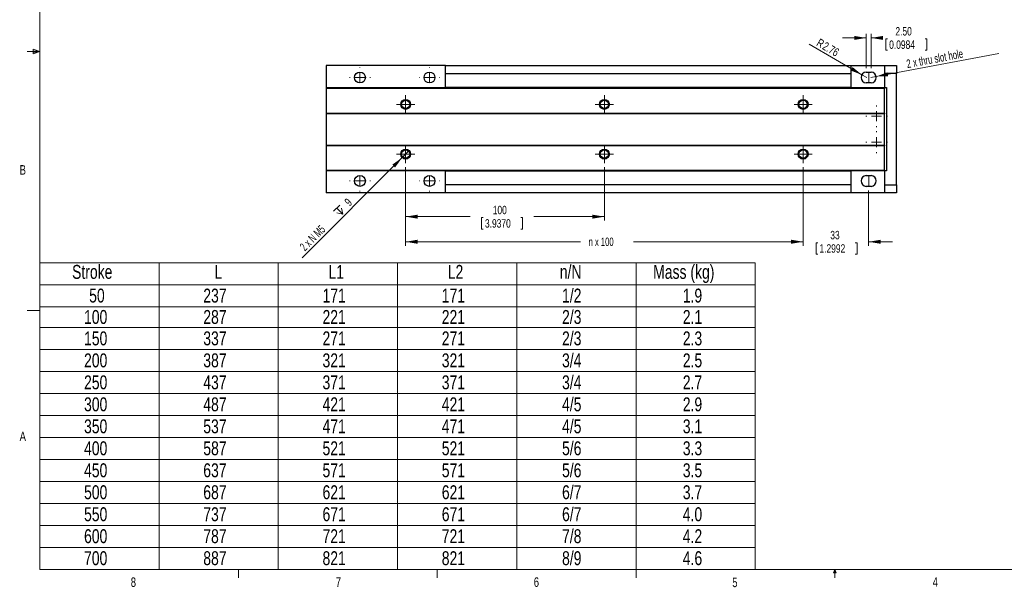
# Model space of a CAD drawing. Header units: millimetres. Extents: x 11 to 421, y 5 to 275.
# Tile 1 of 4: x 11 to 259, y 5 to 148. Entities that reach past the tile are written whole.
import ezdxf

# ---------------------------------------------------------------- set-up
doc = ezdxf.new("R2010")
doc.units = ezdxf.units.MM
doc.styles.add('SLDTEXTSTYLE0', font='TXT', dxfattribs={"width": 0.75})
doc.styles.add('SLDTEXTSTYLE1', font='TXT', dxfattribs={"width": 0.694444})
doc.styles.add('SLDTEXTSTYLE3', font='TXT', dxfattribs={"width": 0.678571})
doc.styles.add('SLDTEXTSTYLE4', font='TXT', dxfattribs={"width": 0.666667})
doc.dimstyles.new('SLDDIMSTYLE1', dxfattribs={"dimtxt": 2.116667, "dimasz": 3, "dimexe": 0, "dimexo": 0.0625, "dimgap": 0.529167, "dimtad": 0, "dimlfac": 2, "dimrnd": 1e-09, "dimzin": 12, "dimdsep": 46, "dimtxsty": 'SLDTEXTSTYLE0', "dimsah": 1, "dimcen": 0.09, "dimadec": 0, "dimazin": 0, "dimtfac": 1, "dimtofl": 0, "dimtmove": 0, "dimatfit": 3, "dimfxl": 1, "dimtolj": 1, "dimtzin": 12, "dimarcsym": 0})
doc.dimstyles.new('SLDDIMSTYLE2', dxfattribs={"dimtxt": 2.116667, "dimasz": 3, "dimexe": 0, "dimexo": 0.0625, "dimgap": 0.529167, "dimtad": 0, "dimlfac": 2, "dimrnd": 1e-09, "dimzin": 12, "dimdsep": 46, "dimtxsty": 'SLDTEXTSTYLE0', "dimsah": 1, "dimcen": 0.09, "dimadec": 0, "dimazin": 0, "dimtfac": 1, "dimtofl": 0, "dimtmove": 0, "dimatfit": 3, "dimfxl": 1, "dimtolj": 1, "dimtzin": 12, "dimarcsym": 0})
doc.dimstyles.new('SLDDIMSTYLE3', dxfattribs={"dimtxt": 2.116667, "dimasz": 3, "dimexe": 0, "dimexo": 0.0625, "dimgap": 0.529167, "dimtad": 2, "dimlfac": 2, "dimrnd": 1e-09, "dimzin": 12, "dimdsep": 46, "dimtxsty": 'SLDTEXTSTYLE0', "dimsah": 1, "dimcen": 0.09, "dimadec": 0, "dimazin": 0, "dimtfac": 1, "dimtmove": 0, "dimatfit": 3, "dimfxl": 1, "dimtolj": 1, "dimtzin": 12, "dimarcsym": 0})
doc.dimstyles.new('SLDDIMSTYLE5', dxfattribs={"dimtxt": 2.116667, "dimasz": 3, "dimexe": 0, "dimexo": 0.0625, "dimgap": 0.529167, "dimtad": 2, "dimlfac": 2, "dimrnd": 1e-09, "dimzin": 12, "dimdsep": 46, "dimtxsty": 'SLDTEXTSTYLE0', "dimsah": 1, "dimcen": 0.09, "dimadec": 0, "dimazin": 0, "dimtfac": 1, "dimtofl": 0, "dimtmove": 0, "dimatfit": 3, "dimfxl": 1, "dimtolj": 1, "dimtzin": 12, "dimarcsym": 0})
doc.dimstyles.new('SLDDIMSTYLE6', dxfattribs={"dimtxt": 2.116667, "dimasz": 3, "dimexe": 0, "dimexo": 0.0625, "dimgap": 0.529167, "dimtad": 0, "dimlfac": 2, "dimrnd": 1e-09, "dimzin": 4, "dimdsep": 46, "dimtxsty": 'SLDTEXTSTYLE0', "dimsah": 1, "dimcen": 0.09, "dimadec": 0, "dimazin": 0, "dimtfac": 1, "dimtofl": 0, "dimtmove": 0, "dimatfit": 3, "dimfxl": 1, "dimtolj": 1, "dimtzin": 12, "dimarcsym": 0})
doc.dimstyles.new('SLDDIMSTYLE7', dxfattribs={"dimtxt": 2.116667, "dimasz": 3, "dimexe": 0, "dimexo": 0.0625, "dimgap": 0.529167, "dimtad": 2, "dimlfac": 2, "dimrnd": 1e-09, "dimzin": 12, "dimdsep": 46, "dimtxsty": 'SLDTEXTSTYLE0', "dimsah": 1, "dimcen": 0.09, "dimadec": 0, "dimazin": 0, "dimtfac": 1, "dimtofl": 0, "dimtmove": 0, "dimatfit": 3, "dimfxl": 1, "dimtolj": 1, "dimtzin": 12, "dimarcsym": 0})

# ---------------------------------------------------------------- blocks, each defined once
blk = doc.blocks.new('SW_TABLEANNOTATION_0')
at = {"color": 0, "linetype": 'Continuous', "lineweight": 0}
for p, q in [((0, 0), (0, -77.08)), ((180, 0), (0, 0)), ((30, 0), (30, -77.08)), ((60, 0), (60, -77.08)), ((90, 0), (90, -77.08)), ((120, 0), (120, -77.08)), ((150, 0), (150, -77.08)), ((180, -77.08), (180, 0)), ((0, -5.53), (180, -5.53)), ((0, -11.06), (180, -11.06)), ((0, -16.29), (180, -16.29)), ((0, -21.82), (180, -21.82)), ((0, -27.34), (180, -27.34)), ((0, -32.87), (180, -32.87)), ((0, -38.4), (180, -38.4)), ((0, -43.92), (180, -43.92)), ((0, -49.45), (180, -49.45)), ((0, -54.97), (180, -54.97)), ((0, -60.5), (180, -60.5)), ((0, -66.02), (180, -66.02)), ((0, -71.55), (180, -71.55)), ((0, -77.08), (180, -77.08))]:
    blk.add_line(p, q, dxfattribs=at)
at = {"color": 0, "linetype": 'Continuous', "lineweight": 0, "char_height": 3.5, "attachment_point": 1, "style": 'SLDTEXTSTYLE0'}
for s, insert in [('Stroke', (8.11, -0.52)), ('L', (43.92, -0.52)), ('L1', (72.63, -0.52)), ('L2', (102.63, -0.52)), ('n/N', (130.82, -0.52)), ('Mass (kg)', (154.32, -0.52)), ('50', (12.41, -6.48)), ('237', (41.12, -6.48)), ('171', (71.12, -6.48)), ('171', (101.12, -6.48)), ('1/2', (131.39, -6.48)), ('1.9', (161.77, -6.48)), ('100', (11.12, -11.86)), ('287', (41.12, -11.86)), ('221', (71.12, -11.86)), ('221', (101.12, -11.86)), ('2/3', (131.39, -11.86)), ('2.1', (161.77, -11.86)), ('150', (11.12, -17.24)), ('337', (41.12, -17.24)), ('271', (71.12, -17.24)), ('271', (101.12, -17.24)), ('2/3', (131.39, -17.24)), ('2.3', (161.77, -17.24)), ('200', (11.12, -22.77)), ('387', (41.12, -22.77)), ('321', (71.12, -22.77)), ('321', (101.12, -22.77)), ('3/4', (131.39, -22.77)), ('2.5', (161.77, -22.77)), ('250', (11.12, -28.29)), ('437', (41.12, -28.29)), ('371', (71.12, -28.29)), ('371', (101.12, -28.29)), ('3/4', (131.39, -28.29)), ('2.7', (161.77, -28.29)), ('300', (11.12, -33.82)), ('487', (41.12, -33.82)), ('421', (71.12, -33.82)), ('421', (101.12, -33.82)), ('4/5', (131.39, -33.82)), ('2.9', (161.77, -33.82)), ('350', (11.12, -39.35)), ('537', (41.12, -39.35)), ('471', (71.12, -39.35)), ('471', (101.12, -39.35)), ('4/5', (131.39, -39.35)), ('3.1', (161.77, -39.35)), ('5/6', (131.39, -44.87)), ('400', (11.12, -44.87)), ('587', (41.12, -44.87)), ('521', (71.12, -44.87)), ('521', (101.12, -44.87)), ('3.3', (161.77, -44.87)), ('450', (11.12, -50.4)), ('637', (41.12, -50.4)), ('571', (71.12, -50.4)), ('571', (101.12, -50.4)), ('5/6', (131.39, -50.4)), ('3.5', (161.77, -50.4)), ('500', (11.12, -55.92)), ('687', (41.12, -55.92)), ('621', (71.12, -55.92)), ('621', (101.12, -55.92)), ('6/7', (131.39, -55.92)), ('3.7', (161.77, -55.92)), ('550', (11.12, -61.45)), ('737', (41.12, -61.45)), ('671', (71.12, -61.45)), ('671', (101.12, -61.45)), ('6/7', (131.39, -61.45)), ('4.0', (161.77, -61.45)), ('7/8', (131.39, -66.97)), ('600', (11.12, -66.97)), ('787', (41.12, -66.97)), ('721', (71.12, -66.97)), ('721', (101.12, -66.97)), ('4.2', (161.77, -66.97)), ('700', (11.12, -72.5)), ('887', (41.12, -72.5)), ('821', (71.12, -72.5)), ('821', (101.12, -72.5)), ('8/9', (131.39, -72.5)), ('4.6', (161.77, -72.5))]:
    blk.add_mtext(s, dxfattribs=dict(at, insert=insert))
blk = doc.blocks.new('*D41')
at = {"color": 7, "linetype": 'Continuous', "lineweight": 0}
for p, q in [((207.94, 111.09), (207.94, 91.33)), ((224.44, 105.24), (224.44, 91.33)), ((207.94, 92.33), (201.94, 92.33)), ((211.2, 92.08), (211.2, 89.22)), ((211.2, 92.08), (211.63, 92.08)), ((221.51, 92.08), (221.08, 92.08)), ((221.51, 92.08), (221.51, 89.22)), ((224.44, 92.33), (230.44, 92.33)), ((211.2, 89.22), (211.63, 89.22)), ((221.51, 89.22), (221.08, 89.22))]:
    blk.add_line(p, q, dxfattribs=at)
for points in [[(207.94, 92.33), (204.94, 92.83), (204.94, 91.83)], [(224.44, 92.33), (227.44, 91.83), (227.44, 92.83)]]:
    blk.add_solid(points, dxfattribs=at)
at = {"color": 7, "linetype": 'Continuous', "lineweight": 0, "char_height": 2.117, "attachment_point": 1, "style": 'SLDTEXTSTYLE0'}
for s, insert in [('33', (214.79, 95.06)), ('1.2992', (212.06, 91.7))]:
    blk.add_mtext(s, dxfattribs=dict(at, insert=insert))
blk = doc.blocks.new('*D42')
at = {"color": 7, "linetype": 'Continuous', "lineweight": 0}
for p, q in [((107.94, 111.09), (107.94, 97.64)), ((157.94, 111.09), (157.94, 97.64)), ((107.94, 98.64), (124.17, 98.64)), ((127.04, 98.39), (127.04, 95.53)), ((127.04, 98.39), (127.47, 98.39)), ((137.36, 98.39), (136.93, 98.39)), ((137.36, 98.39), (137.36, 95.53)), ((157.94, 98.64), (140.23, 98.64)), ((127.04, 95.53), (127.47, 95.53)), ((137.36, 95.53), (136.93, 95.53))]:
    blk.add_line(p, q, dxfattribs=at)
for points in [[(107.94, 98.64), (110.94, 98.14), (110.94, 99.14)], [(157.94, 98.64), (154.94, 99.14), (154.94, 98.14)]]:
    blk.add_solid(points, dxfattribs=at)
at = {"color": 7, "linetype": 'Continuous', "lineweight": 0, "char_height": 2.117, "attachment_point": 1, "style": 'SLDTEXTSTYLE0'}
for s, insert in [('100', (129.85, 101.37)), ('3.9370', (127.9, 98))]:
    blk.add_mtext(s, dxfattribs=dict(at, insert=insert))
blk = doc.blocks.new('*D43')
at = {"color": 7, "linetype": 'Continuous', "lineweight": 0}
for p, q in [((107.94, 111.09), (107.94, 91.33)), ((207.94, 111.09), (207.94, 91.33)), ((107.94, 92.33), (151.95, 92.33)), ((207.94, 92.33), (165.31, 92.33))]:
    blk.add_line(p, q, dxfattribs=at)
for points in [[(107.94, 92.33), (110.94, 91.83), (110.94, 92.83)], [(207.94, 92.33), (204.94, 92.83), (204.94, 91.83)]]:
    blk.add_solid(points, dxfattribs=at)
at = {"color": 7, "linetype": 'Continuous', "lineweight": 0, "insert": (153.97, 93.38), "char_height": 2.117, "attachment_point": 1, "style": 'SLDTEXTSTYLE3'}
blk.add_mtext('n x 100', dxfattribs=at)
blk = doc.blocks.new('SW_SYMBOL_HOLE_DEPTH')
at = {"color": 0, "linetype": 'Continuous', "lineweight": 0}
for p, q in [((0, 875), (800, 875)), ((100, 555), (400, 75)), ((400, 875), (400, 75)), ((700, 555), (400, 75))]:
    blk.add_line(p, q, dxfattribs=at)
blk = doc.blocks.new('*D44')
at = {"color": 7, "linetype": 'Continuous', "lineweight": 0}
for q in [(108.83, 115.25), (81.9, 88.32)]:
    blk.add_line((107.06, 113.48), q, dxfattribs=at)
blk.add_solid([(107.06, 113.48), (104.59, 111.72), (105.29, 111.01)], dxfattribs=at)
at = {"color": 7, "linetype": 'Continuous', "lineweight": 0, "xscale": 0.0027037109, "yscale": 0.0027037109, "zscale": 0.0027037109, "rotation": 45}
blk.add_blockref('SW_SYMBOL_HOLE_DEPTH', (91.5, 98.34), dxfattribs=at)
at = {"color": 7, "linetype": 'Continuous', "lineweight": 0, "char_height": 2.117, "attachment_point": 1, "rotation": 45}
for s, insert, style in [(' 9', (91.92, 102.2), 'SLDTEXTSTYLE0'), ('2 x N M5 ', (81.09, 91.37), 'SLDTEXTSTYLE4')]:
    blk.add_mtext(s, dxfattribs=dict(at, insert=insert, style=style))
blk = doc.blocks.new('*D45')
at = {"color": 7, "linetype": 'Continuous', "lineweight": 0}
for q in [(209.44, 141.99), (223.94, 133.62)]:
    blk.add_line((222.74, 134.31), q, dxfattribs=at)
blk.add_solid([(222.74, 134.31), (220.39, 136.24), (219.89, 135.38)], dxfattribs=at)
at = {"color": 7, "linetype": 'Continuous', "lineweight": 0, "attachment_point": 1, "rotation": 330, "style": 'SLDTEXTSTYLE0'}
for s, insert, char_height in [('R', (212.17, 143.54), 2.12), ('2.76', (213.66, 142.69), 2.117)]:
    blk.add_mtext(s, dxfattribs=dict(at, insert=insert, char_height=char_height))
blk = doc.blocks.new('*D46')
at = {"color": 7, "linetype": 'Continuous', "lineweight": 0}
for p, q in [((223.82, 135.99), (223.82, 144.57)), ((225.07, 135.99), (225.07, 144.57)), ((223.82, 143.57), (217.82, 143.57)), ((225.07, 143.57), (225.87, 143.57)), ((228.75, 143.32), (228.75, 140.46)), ((228.75, 143.32), (229.17, 143.32)), ((239.06, 143.32), (238.63, 143.32)), ((239.06, 143.32), (239.06, 140.46)), ((228.75, 140.46), (229.17, 140.46)), ((239.06, 140.46), (238.63, 140.46))]:
    blk.add_line(p, q, dxfattribs=at)
for points in [[(223.82, 143.57), (220.82, 144.07), (220.82, 143.07)], [(225.07, 143.57), (228.07, 143.07), (228.07, 144.07)]]:
    blk.add_solid(points, dxfattribs=at)
at = {"color": 7, "linetype": 'Continuous', "lineweight": 0, "char_height": 2.117, "attachment_point": 1, "style": 'SLDTEXTSTYLE0'}
for s, insert in [('2.50', (231.17, 146.3)), ('0.0984', (229.6, 142.94))]:
    blk.add_mtext(s, dxfattribs=dict(at, insert=insert))
blk = doc.blocks.new('*D47')
at = {"color": 7, "linetype": 'Continuous', "lineweight": 0}
for q in [(257.19, 139.69), (224.95, 133.62)]:
    blk.add_line((226.31, 133.87), q, dxfattribs=at)
blk.add_solid([(226.31, 133.87), (229.35, 133.94), (229.16, 134.92)], dxfattribs=at)
at = {"color": 7, "linetype": 'Continuous', "lineweight": 0, "insert": (233.79, 138.05), "char_height": 2.1167, "attachment_point": 1, "rotation": 10.6647, "style": 'SLDTEXTSTYLE1'}
blk.add_mtext('2 x thru slot hole', dxfattribs=at)
blk = doc.blocks.new('SW_CENTERMARKSYMBOL_18')
at = {"color": 0, "linetype": 'Continuous', "lineweight": 0}
for p, q in [((0, 2.5), (0, 2.745)), ((-2.5, 0), (-2.745, 0)), ((0, 0), (-1.25, 0)), ((0, 0), (0, 1.25)), ((0, 0), (0, -1.25)), ((0, 0), (1.25, 0)), ((2.5, 0), (2.745, 0)), ((0, -2.5), (0, -2.745))]:
    blk.add_line(p, q, dxfattribs=at)
blk = doc.blocks.new('SW_CENTERMARKSYMBOL_19')
at = {"color": 0, "linetype": 'Continuous', "lineweight": 0}
for p, q in [((0, 2.5), (0, 2.745)), ((-2.5, 0), (-2.745, 0)), ((0, 0), (-1.25, 0)), ((0, 0), (0, 1.25)), ((0, 0), (0, -1.25)), ((0, 0), (1.25, 0)), ((2.5, 0), (2.745, 0)), ((0, -2.5), (0, -2.745))]:
    blk.add_line(p, q, dxfattribs=at)
blk = doc.blocks.new('SW_CENTERMARKSYMBOL_20')
at = {"color": 0, "linetype": 'Continuous', "lineweight": 0}
for p, q in [((-1.25, 0), (-2.2835, 0)), ((0, 0), (-1.25, 0)), ((0, 1.25), (0, 2.2835)), ((0, 0), (0, 1.25)), ((0, 0), (0, -1.25)), ((0, 0), (1.25, 0)), ((1.25, 0), (2.2835, 0)), ((0, -1.25), (0, -2.2835))]:
    blk.add_line(p, q, dxfattribs=at)
blk = doc.blocks.new('SW_CENTERMARKSYMBOL_21')
at = {"color": 0, "linetype": 'Continuous', "lineweight": 0}
for p, q in [((-1.25, 0), (-2.2835, 0)), ((0, 0), (-1.25, 0)), ((0, 1.25), (0, 2.2835)), ((0, 0), (0, 1.25)), ((0, 0), (0, -1.25)), ((0, 0), (1.25, 0)), ((1.25, 0), (2.2835, 0)), ((0, -1.25), (0, -2.2835))]:
    blk.add_line(p, q, dxfattribs=at)
blk = doc.blocks.new('SW_CENTERMARKSYMBOL_22')
at = {"color": 0, "linetype": 'Continuous', "lineweight": 0}
for p, q in [((0, 2.5), (0, 2.625)), ((-2.5, 0), (-2.625, 0)), ((0, 0), (-1.25, 0)), ((0, 0), (0, 1.25)), ((0, 0), (0, -1.25)), ((0, 0), (1.25, 0)), ((2.5, 0), (2.625, 0)), ((0, -2.5), (0, -2.625))]:
    blk.add_line(p, q, dxfattribs=at)
blk = doc.blocks.new('SW_CENTERMARKSYMBOL_23')
at = {"color": 0, "linetype": 'Continuous', "lineweight": 0}
for p, q in [((0, 2.5), (0, 2.625)), ((-2.5, 0), (-2.625, 0)), ((0, 0), (-1.25, 0)), ((0, 0), (0, 1.25)), ((0, 0), (0, -1.25)), ((0, 0), (1.25, 0)), ((2.5, 0), (2.625, 0)), ((0, -2.5), (0, -2.625))]:
    blk.add_line(p, q, dxfattribs=at)
blk = doc.blocks.new('SW_CENTERMARKSYMBOL_24')
at = {"color": 0, "linetype": 'Continuous', "lineweight": 0}
for p, q in [((0, 2.5), (0, 2.625)), ((-2.5, 0), (-2.625, 0)), ((0, 0), (-1.25, 0)), ((0, 0), (0, 1.25)), ((0, 0), (0, -1.25)), ((0, 0), (1.25, 0)), ((2.5, 0), (2.625, 0)), ((0, -2.5), (0, -2.625))]:
    blk.add_line(p, q, dxfattribs=at)
blk = doc.blocks.new('SW_CENTERMARKSYMBOL_25')
at = {"color": 0, "linetype": 'Continuous', "lineweight": 0}
for p, q in [((0, 2.5), (0, 2.625)), ((-2.5, 0), (-2.625, 0)), ((0, 0), (-1.25, 0)), ((0, 0), (0, 1.25)), ((0, 0), (0, -1.25)), ((0, 0), (1.25, 0)), ((2.5, 0), (2.625, 0)), ((0, -2.5), (0, -2.625))]:
    blk.add_line(p, q, dxfattribs=at)
blk = doc.blocks.new('SW_CENTERMARKSYMBOL_26')
at = {"color": 0, "linetype": 'Continuous', "lineweight": 0}
for p, q in [((-1.25, 0), (-2.2835, 0)), ((0, 0), (-1.25, 0)), ((0, 1.25), (0, 2.2835)), ((0, 0), (0, 1.25)), ((0, 0), (0, -1.25)), ((0, 0), (1.25, 0)), ((1.25, 0), (2.2835, 0)), ((0, -1.25), (0, -2.2835))]:
    blk.add_line(p, q, dxfattribs=at)
blk = doc.blocks.new('SW_CENTERMARKSYMBOL_27')
at = {"color": 0, "linetype": 'Continuous', "lineweight": 0}
for p, q in [((-1.25, 0), (-2.2835, 0)), ((0, 0), (-1.25, 0)), ((0, 1.25), (0, 2.2835)), ((0, 0), (0, 1.25)), ((0, 0), (0, -1.25)), ((0, 0), (1.25, 0)), ((1.25, 0), (2.2835, 0)), ((0, -1.25), (0, -2.2835))]:
    blk.add_line(p, q, dxfattribs=at)
blk = doc.blocks.new('SW_CENTERMARKSYMBOL_28')
at = {"color": 0, "linetype": 'Continuous', "lineweight": 0}
for p, q in [((-1.25, 0), (-2.2835, 0)), ((0, 0), (-1.25, 0)), ((0, 1.25), (0, 2.2835)), ((0, 0), (0, 1.25)), ((0, 0), (0, -1.25)), ((0, 0), (1.25, 0)), ((1.25, 0), (2.2835, 0)), ((0, -1.25), (0, -2.2835))]:
    blk.add_line(p, q, dxfattribs=at)
blk = doc.blocks.new('SW_CENTERMARKSYMBOL_29')
at = {"color": 0, "linetype": 'Continuous', "lineweight": 0}
for p, q in [((-1.25, 0), (-2.2835, 0)), ((0, 0), (-1.25, 0)), ((0, 1.25), (0, 2.2835)), ((0, 0), (0, 1.25)), ((0, 0), (0, -1.25)), ((0, 0), (1.25, 0)), ((1.25, 0), (2.2835, 0)), ((0, -1.25), (0, -2.2835))]:
    blk.add_line(p, q, dxfattribs=at)

msp = doc.modelspace()

# ---------------------------------------------------------------- linework, layer by layer
at = {"color": 7, "linetype": 'Continuous', "lineweight": 0}
for p, q in [((15.9068, 270.3087), (15.9068, 9.9587)), ((15.9068, 140.1337), (12.7318, 140.1337)), ((14.2004, 140.7435), (14.2004, 139.5602)), ((15.9068, 140.1337), (14.2004, 140.7435)), ((15.9068, 140.1337), (14.2004, 140.3632)), ((15.9068, 140.1337), (14.2004, 139.8718)), ((15.9068, 140.1337), (14.2004, 139.5602)), ((224.4438, 134.9936), (224.4438, 132.2436)), ((224.4438, 108.9936), (224.4438, 106.2436)), ((15.9068, 75.0462), (12.7318, 75.0462)), ((415.9568, 9.9587), (15.9068, 9.9587)), ((65.9067, 9.9587), (65.9067, 7.8048)), ((115.9129, 9.9587), (115.9129, 7.8048)), ((165.9192, 9.9587), (165.9192, 7.8048)), ((215.5889, 9.0805), (215.9254, 9.9587)), ((215.9254, 9.9587), (215.9254, 7.8048)), ((215.9254, 9.9587), (216.2443, 9.0805)), ((216.2443, 9.0805), (215.5889, 9.0805))]:
    msp.add_line(p, q, dxfattribs=at)
at = {"color": 7, "linetype": 'Continuous', "lineweight": 30}
for p, q in [((117.9438, 136.6186), (87.9438, 136.6186)), ((87.9438, 136.6186), (87.9438, 131.1186)), ((117.9438, 131.1186), (117.9438, 136.6186)), ((117.9438, 136.6186), (219.9438, 136.6186)), ((219.9438, 136.6186), (219.9438, 131.1186)), ((219.9438, 136.6186), (228.4438, 136.6186)), ((228.4438, 136.6186), (228.4438, 131.1186)), ((228.4438, 136.6186), (231.4438, 136.6186)), ((231.4438, 136.6186), (231.4438, 134.6186)), ((117.9438, 134.6186), (219.9438, 134.6186)), ((223.8188, 134.9936), (225.0688, 134.9936)), ((231.4438, 134.6186), (228.4438, 134.6186)), ((231.4438, 106.6186), (231.4438, 134.6186)), ((225.0688, 132.2436), (223.8188, 132.2436)), ((87.9438, 131.1186), (117.9438, 131.1186)), ((87.9438, 131.1186), (87.9438, 130.8686)), ((228.4438, 130.8686), (87.9438, 130.8686)), ((87.9438, 130.8686), (87.9438, 124.6186)), ((219.9438, 131.1186), (117.9438, 131.1186)), ((219.9438, 131.1186), (228.4438, 131.1186)), ((228.4438, 131.1186), (228.4438, 130.8686)), ((228.4438, 131.1186), (228.9438, 131.1186)), ((228.4438, 124.6186), (228.4438, 130.8686)), ((228.9438, 131.1186), (228.9438, 110.1186)), ((87.9438, 124.6186), (228.4438, 124.6186)), ((87.9438, 124.6186), (87.9438, 124.4686)), ((228.4438, 124.4686), (87.9438, 124.4686)), ((87.9438, 124.4686), (87.9438, 116.6186)), ((228.4438, 124.6186), (228.4438, 124.4686)), ((228.4438, 116.6186), (228.4438, 124.4686)), ((87.9438, 116.6186), (228.4438, 116.6186)), ((87.9438, 116.6186), (87.9438, 116.4686)), ((228.4438, 116.4686), (87.9438, 116.4686)), ((87.9438, 116.4686), (87.9438, 110.3686)), ((228.4438, 116.6186), (228.4438, 116.4686)), ((228.4438, 110.3686), (228.4438, 116.4686)), ((87.9438, 110.3686), (228.4438, 110.3686)), ((87.9438, 110.3686), (87.9438, 110.1186)), ((87.9438, 110.1186), (87.9438, 104.6186)), ((117.9438, 110.1186), (87.9438, 110.1186)), ((117.9438, 104.6186), (117.9438, 110.1186)), ((117.9438, 110.1186), (219.9438, 110.1186)), ((219.9438, 110.1186), (219.9438, 104.6186)), ((228.4438, 110.1186), (219.9438, 110.1186)), ((228.4438, 110.3686), (228.4438, 110.1186)), ((228.4438, 110.1186), (228.4438, 104.6186)), ((228.9438, 110.1186), (228.4438, 110.1186)), ((219.9438, 106.6186), (117.9438, 106.6186)), ((223.8188, 108.9936), (225.0688, 108.9936)), ((228.4438, 106.6186), (231.4438, 106.6186)), ((231.4438, 106.6186), (231.4438, 104.6186)), ((117.9438, 104.6186), (87.9438, 104.6186)), ((219.9438, 104.6186), (117.9438, 104.6186)), ((228.4438, 104.6186), (219.9438, 104.6186)), ((225.0688, 106.2436), (223.8188, 106.2436)), ((231.4438, 104.6186), (228.4438, 104.6186))]:
    msp.add_line(p, q, dxfattribs=at)
for centre, radius in [((96.4438, 133.6186), 1.375), ((113.9438, 133.6186), 1.375), ((107.9438, 126.8686), 1.25), ((107.9438, 126.8686), 1.0335), ((157.9438, 126.8686), 1.25), ((157.9438, 126.8686), 1.0335), ((207.9438, 126.8686), 1.25), ((207.9438, 126.8686), 1.0335), ((107.9438, 114.3686), 1.25), ((107.9438, 114.3686), 1.0335), ((157.9438, 114.3686), 1.25), ((157.9438, 114.3686), 1.0335), ((207.9438, 114.3686), 1.25), ((207.9438, 114.3686), 1.0335), ((96.4438, 107.6186), 1.375), ((113.9438, 107.6186), 1.375)]:
    msp.add_circle(centre, radius, dxfattribs=at)
for centre, start, end in [((223.9361, 133.6186), 94.878814, 265.121186), ((224.9514, 133.6186), 274.878814, 85.121186), ((223.9361, 107.6186), 94.878814, 265.121186), ((224.9514, 107.6186), 274.878814, 85.121186)]:
    msp.add_arc(centre, 1.38, start, end, dxfattribs=at)

# ---------------------------------------------------------------- block references
at = {"color": 7, "linetype": 'Continuous', "lineweight": 0}
for name, p in [('SW_CENTERMARKSYMBOL_25', (96.4438, 133.6186)), ('SW_CENTERMARKSYMBOL_24', (113.9438, 133.6186)), ('SW_CENTERMARKSYMBOL_20', (107.9438, 126.8686)), ('SW_CENTERMARKSYMBOL_26', (157.9438, 126.8686)), ('SW_CENTERMARKSYMBOL_27', (207.9438, 126.8686)), ('SW_CENTERMARKSYMBOL_19', (226.4438, 123.8686)), ('SW_CENTERMARKSYMBOL_18', (226.4438, 117.3686)), ('SW_CENTERMARKSYMBOL_21', (107.9438, 114.3686)), ('SW_CENTERMARKSYMBOL_28', (157.9438, 114.3686)), ('SW_CENTERMARKSYMBOL_29', (207.9438, 114.3686)), ('SW_CENTERMARKSYMBOL_22', (96.4438, 107.6186)), ('SW_CENTERMARKSYMBOL_23', (113.9438, 107.6186)), ('SW_TABLEANNOTATION_0', (15.9068, 87.0301))]:
    msp.add_blockref(name, p, dxfattribs=at)

# ---------------------------------------------------------------- texts
at = {"color": 7, "linetype": 'Continuous', "lineweight": 0, "char_height": 2.3813, "attachment_point": 1, "style": 'SLDTEXTSTYLE0'}
for s, insert in [('B', (10.8306, 111.5884)), ('A', (10.8207, 44.5986)), ('8', (38.7801, 7.9493)), ('7', (90.3586, 7.9568)), ('6', (140.1782, 7.9668)), ('5', (190.1219, 7.8889)), ('4', (240.5412, 7.9686))]:
    msp.add_mtext(s, dxfattribs=dict(at, insert=insert))

# ---------------------------------------------------------------- dimensions: what is measured, and where the dimension line sits
at = {"color": 7, "linetype": 'Continuous', "lineweight": 0}
for base, p1, p2, dimstyle, picture, middle in [((225.0688, 143.5727), (223.8188, 134.9936), (225.0688, 134.9936), 'SLDDIMSTYLE6', '*D46', (233.9019, 143.5727)), ((157.9438, 98.6372), (107.9438, 112.0851), (157.9438, 112.0851), 'SLDDIMSTYLE1', '*D42', (132.1993, 98.6372)), ((224.4438, 92.3288), (207.9438, 112.0851), (224.4438, 106.2436), 'SLDDIMSTYLE2', '*D41', (216.357, 92.3288))]:
    dim = msp.add_linear_dim(base=base, p1=p1, p2=p2, dimstyle=dimstyle, dxfattribs=at)
    dim.commit()
    dim.dimension.update_dxf_attribs({"geometry": picture, "text_midpoint": middle, "dimtype": 160})
dim = msp.add_radius_dim(center=(223.9361, 133.6186), mpoint=(222.741, 134.3086), dimstyle='SLDDIMSTYLE5', dxfattribs=at)
dim.commit()
dim.dimension.update_dxf_attribs({"geometry": '*D45', "text_midpoint": (213.8251, 139.4562), "dimtype": 164})
dim = msp.add_radius_dim(center=(224.9514, 133.6186), mpoint=(226.3076, 133.8739), text='2 x thru slot hole', dimstyle='SLDDIMSTYLE7', override={"dimpost": '<>'}, dxfattribs=at)
dim.commit()
dim.dimension.update_dxf_attribs({"geometry": '*D47', "text_midpoint": (245.0287, 137.3994), "dimtype": 164})
dim = msp.add_diameter_dim_2p(p1=(108.8276, 115.2524), p2=(107.0599, 113.4847), text='2 x N M5 {\\fGDT;x} 9', dimstyle='SLDDIMSTYLE3', override={"dimpost": '<>'}, dxfattribs=at)
dim.commit()
dim.dimension.update_dxf_attribs({"geometry": '*D44', "text_midpoint": (89.2225, 95.6473), "dimtype": 163})
dim = msp.add_linear_dim(base=(207.9438, 92.3288), p1=(107.9438, 112.0851), p2=(207.9438, 112.0851), text='n x 100', dimstyle='SLDDIMSTYLE1', dxfattribs=at)
dim.commit()
dim.dimension.update_dxf_attribs({"geometry": '*D43', "text_midpoint": (158.6345, 92.3288), "dimtype": 160})

doc.saveas('drawing.dxf')
